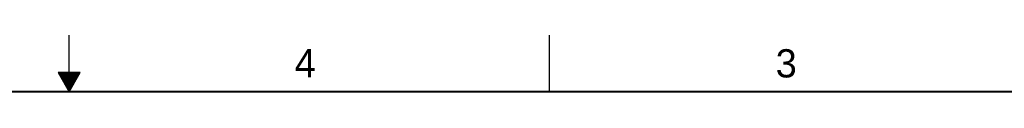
# Model space of a CAD drawing. Header units: inches. Extents: x 0 to 34, y 0 to 22.
# Tile 42 of 43: x 16.6 to 25.3, y 21.5 to 22. Entities that reach past the tile are written whole.
import ezdxf

# ---------------------------------------------------------------- set-up
doc = ezdxf.new("R2010")
doc.units = ezdxf.units.IN
doc.header["$LTSCALE"] = 1.87
doc.header["$MEASUREMENT"] = 0
doc.layers.get('0').update_dxf_attribs({"linetype": 'CONTINUOUS'})
doc.styles.get("Standard").update_dxf_attribs({"font": 'txt', "width": 0.8})

msp = doc.modelspace()

# ---------------------------------------------------------------- linework, layer by layer
at = {"color": 2, "linetype": 'CONTINUOUS'}
for p, q in [((17, 21.5), (17, 22)), ((21.25, 22), (21.25, 21.5)), ((16.902, 21.6697), (17, 21.5)), ((17.098, 21.6697), (16.902, 21.6697)), ((16.9076, 21.66), (17.0924, 21.66)), ((16.9134, 21.65), (17.0866, 21.65)), ((16.9192, 21.64), (17.0808, 21.64)), ((16.925, 21.63), (17.0751, 21.63)), ((17, 21.5), (17.098, 21.6697)), ((16.9307, 21.62), (17.0693, 21.62)), ((16.9365, 21.61), (17.0635, 21.61)), ((16.9423, 21.6), (17.0578, 21.6)), ((16.9481, 21.59), (17.052, 21.59)), ((16.9538, 21.58), (17.0462, 21.58)), ((16.9596, 21.57), (17.0404, 21.57)), ((16.9654, 21.56), (17.0347, 21.56)), ((16.9712, 21.55), (17.0289, 21.55)), ((16.9769, 21.54), (17.0231, 21.54)), ((16.9827, 21.53), (17.0173, 21.53)), ((16.9885, 21.52), (17.0116, 21.52)), ((16.9942, 21.51), (17.0058, 21.51))]:
    msp.add_line(p, q, dxfattribs=at)
at = {"color": 7, "linetype": 'CONTINUOUS', "const_width": 0.02}
msp.add_lwpolyline([(33.5, 21.5), (0.5, 21.5)], dxfattribs=at)

# ---------------------------------------------------------------- texts
at = {"color": 2, "linetype": 'CONTINUOUS'}
for s, p in [('4', (18.9977, 21.6277)), ('3', (23.257, 21.6259))]:
    msp.add_text(s, height=0.25, dxfattribs=at).set_placement(p)

doc.saveas('drawing.dxf')
